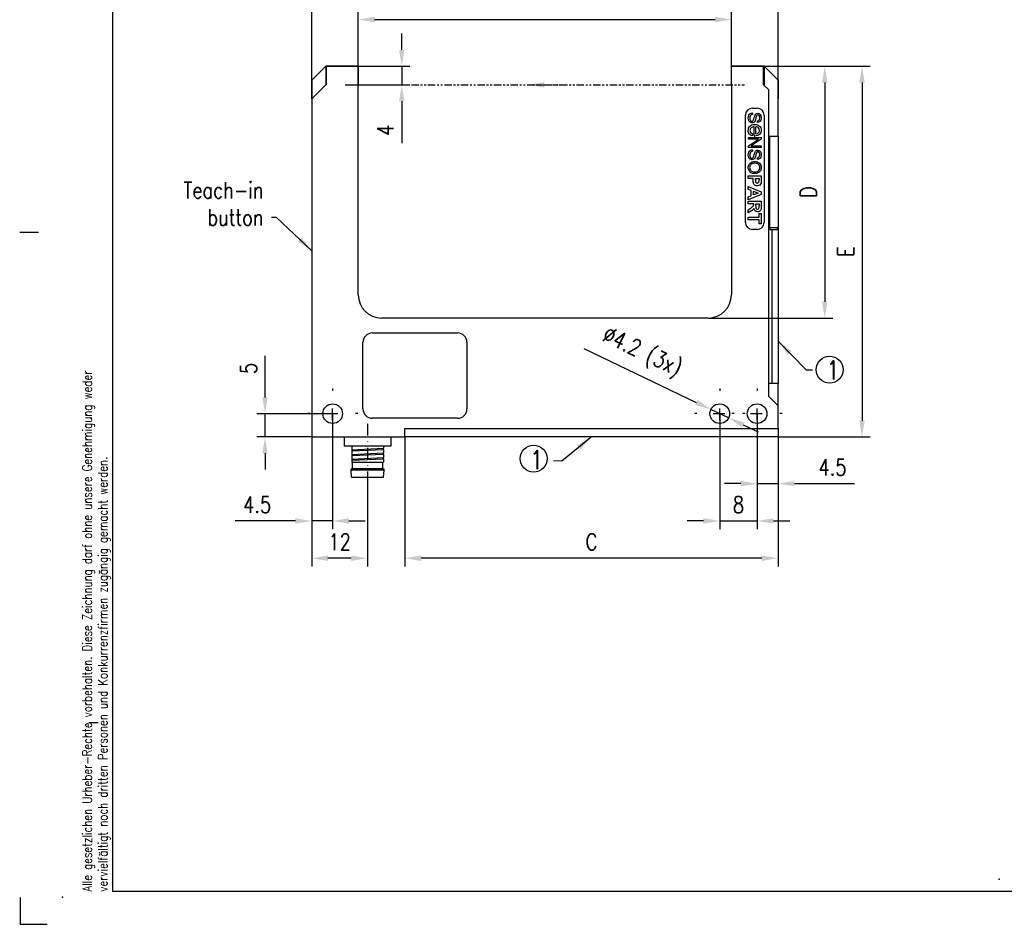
# Model space of a CAD drawing. Extents: x -675 to -255, y -129 to 373.
# Tile 1 of 4: x -675 to -464, y -129 to 65. Entities that reach past the tile are written whole.
import ezdxf

# ---------------------------------------------------------------- set-up
doc = ezdxf.new("R2010")
doc.units = 0
doc.linetypes.add('ACANSTGB', pattern=[0.354331, 0.15748, -0.03937, 0.03937, -0.03937, 0.03937, -0.03937])
doc.linetypes.add('DASHDOT', pattern=[1, 0.5, -0.25, 0, -0.25])
doc.layers.get('0').update_dxf_attribs({"linetype": 'CONTINUOUS'})
doc.layers.get('Defpoints').update_dxf_attribs({"linetype": 'CONTINUOUS'})
for name, color, linetype in [('025', 1, 'CONTINUOUS'), ('050', 3, 'CONTINUOUS'), ('AM_REFDIM', 6, 'CONTINUOUS'), ('AM_VIS', 3, 'CONTINUOUS'), ('HLINIEN', 35, 'CONTINUOUS'), ('KOPF-035', 2, 'CONTINUOUS'), ('RAHMEN', 7, 'CONTINUOUS'), ('TEXT025', 1, 'CONTINUOUS'), ('TEXT035', 2, 'CONTINUOUS'), ('TEXT050', 3, 'CONTINUOUS')]:
    doc.layers.add(name, color=color, linetype=linetype)
doc.layers.add('AM_7', color=1, linetype='DASHDOT', lineweight=25)
doc.styles.add('Arial', font='ARIAL.TTF')
doc.styles.add('T1', font='ROMANS.SHX', dxfattribs={"width": 0.8})
doc.styles.add('T2', font='romans.shx', dxfattribs={"width": 0.8, "height": 3.5})
doc.styles.add('T3', font='romans.shx', dxfattribs={"width": 0.8, "height": 2.5})
doc.dimstyles.new('B1', dxfattribs={"dimtxt": 3.5, "dimasz": 3.5, "dimexe": 1.75, "dimexo": 0, "dimgap": 1.75, "dimtad": 1, "dimrnd": 0.01, "dimdsep": 46, "dimtxsty": 'T1', "dimcen": 0, "dimclrd": 256, "dimclre": 256, "dimclrt": 2, "dimadec": 0, "dimazin": 0, "dimtfac": 0.71, "dimtmove": 0, "dimatfit": 3, "dimfxl": 1, "dimtolj": 1, "dimarcsym": 0})
doc.dimstyles.new('Katalog. Arial', dxfattribs={"dimtxt": 4, "dimasz": 3.5, "dimexe": 1.75, "dimexo": 0, "dimgap": 1, "dimtad": 1, "dimrnd": 0.01, "dimdsep": 46, "dimtxsty": 'Arial', "dimcen": 0, "dimclrd": 1, "dimclre": 1, "dimclrt": 2, "dimadec": 0, "dimazin": 0, "dimtfac": 0.71, "dimtmove": 2, "dimatfit": 3, "dimfxl": 1, "dimtolj": 1, "dimarcsym": 0})

# ---------------------------------------------------------------- blocks, each defined once
blk = doc.blocks.new('Din_a_3')
at = {"layer": '050'}
blk.add_point((0, 0), dxfattribs=at)
at = {"layer": 'KOPF-035'}
blk.add_lwpolyline([(5.62, 37.44), (7.62, 37.44)], dxfattribs=at)
at = {"layer": 'RAHMEN', "color": 3}
for p, q in [((10.82, 1.2), (10.82, 278.95)), ((218.62, 1.2), (10.82, 1.2))]:
    blk.add_line(p, q, dxfattribs=at)
at = {"layer": 'RAHMEN', "color": 1}
for p, q in [((-9.05, -0.05), (-9.05, -5.8)), ((-9.05, -5.8), (-3.3, -5.8))]:
    blk.add_line(p, q, dxfattribs=at)
at = {"layer": 'RAHMEN', "color": 2}
blk.add_lwpolyline([(-9.18, 142.57), (-5.18, 142.57)], dxfattribs=at)
blk.add_point((200.82, 3.9), dxfattribs=at)
at = {"layer": 'TEXT025', "insert": (4.3, 1.2), "char_height": 2, "width": 126.0705, "attachment_point": 1, "rotation": 90, "style": 'T1'}
blk.add_mtext('Alle gesetzlichen Urheber-Rechte vorbehalten. Diese Zeichnung darf ohne unsere Genehmigung weder vervielfältigt noch dritten Personen und Konkurrenzfirmen zugängig gemacht werden.', dxfattribs=at)
at = {"layer": 'TEXT025', "style": 'T3', "width": 0.8}
for tag, p in [('TOLERANZ', (274.04, 44.41)), ('IND.8', (219.01, 36.05)), ('ÄNDERUNG8', (226.81, 36.05)), ('DATUM', (252.81, 36.05)), ('NAME', (265.81, 36.05)), ('IND.7', (219.01, 31.8)), ('ÄNDERUNG7', (226.81, 31.8)), ('DATUM', (252.81, 31.8)), ('NAME', (265.81, 31.8)), ('DATUM', (284.01, 31.8)), ('NAME', (299.88, 31.97)), ('IND.6', (219.01, 27.55)), ('ÄNDERUNG6', (226.81, 27.55)), ('DATUM', (252.81, 27.55)), ('NAME', (265.81, 27.55)), ('DATUM', (284.01, 27.55)), ('NAME', (299.88, 27.72)), ('IND.5', (219.01, 23.3)), ('ÄNDERUNG5', (226.81, 23.3)), ('DATUM', (252.81, 23.3)), ('NAME', (265.81, 23.3)), ('DATUM', (284.01, 23.3)), ('NAME', (299.88, 23.47)), ('IND.4', (219.01, 19.05)), ('ÄNDERUNG4', (226.81, 19.05)), ('DATUM', (252.81, 19.05)), ('NAME', (265.81, 19.05)), ('IND.3', (219.01, 14.8)), ('ÄNDERUNG3', (226.81, 14.8)), ('DATUM', (252.81, 14.8)), ('NAME', (265.81, 14.8)), ('IND.2', (219.01, 10.55)), ('ÄNDERUNG2', (226.81, 10.55)), ('DATUM', (252.81, 10.55)), ('NAME', (265.81, 10.55)), ('BLATT', (395.84, 11.02)), ('IND.1', (219.01, 6.3)), ('ÄNDERUNG1', (226.81, 6.3)), ('DATUM', (252.81, 6.3)), ('NAME', (265.81, 6.3)), ('BL.', (395.91, 6.31))]:
    blk.add_attdef(tag, p, '', height=2.5, dxfattribs=at)
at = {"layer": 'TEXT035', "style": 'T2', "width": 0.8}
for tag, p in [('MAßSTAB', (339.55, 51.59)), ('WERKSTOFF', (340.43, 42.76))]:
    blk.add_attdef(tag, p, '', height=3.5, dxfattribs=at)
at = {"layer": 'TEXT050', "width": 0.8}
for tag, p, style in [('BEZEICHNUNG', (322.39, 30.82), 'T1'), ('BEZEICHNUNG2', (322.2, 21.76), 'T3'), ('ZEICHNUNGSNR', (347.03, 9.1), 'T1')]:
    blk.add_attdef(tag, p, '', height=5, dxfattribs=dict(at, style=style))
blk = doc.blocks.new('*D1')
at = {"layer": 'AM_REFDIM', "lineweight": -2, "ltscale": 5}
for p, q in [((-517.17, -19.1), (-517.17, -35.85)), ((-512.67, -22.3), (-512.67, -35.85)), ((-520.67, -34.1), (-524.17, -34.1)), ((-517.17, -34.1), (-512.67, -34.1)), ((-509.17, -34.1), (-496.3, -34.1))]:
    blk.add_line(p, q, dxfattribs=at)
at = {"layer": 'AM_REFDIM', "ltscale": 5}
for points in [[(-520.67, -33.51), (-520.67, -34.68), (-517.17, -34.1)], [(-509.17, -33.51), (-509.17, -34.68), (-512.67, -34.1)]]:
    blk.add_solid(points, dxfattribs=at)
at = {"layer": 'Defpoints', "color": 0, "ltscale": 5}
for p in [(-517.17, -19.1), (-512.67, -22.3), (-512.67, -34.1)]:
    blk.add_point(p, dxfattribs=at)
at = {"layer": 'AM_REFDIM', "color": 2, "ltscale": 5, "insert": (-500.99, -30.6), "char_height": 3.5, "attachment_point": 5, "style": 'T1'}
blk.add_mtext('\\A1;4.5', dxfattribs=at)
blk = doc.blocks.new('*D2')
at = {"layer": 'AM_REFDIM', "lineweight": -2, "ltscale": 5}
for p, q in [((-525.17, -19.1), (-525.17, -43.85)), ((-517.17, -19.1), (-517.17, -43.85)), ((-528.67, -42.1), (-532.17, -42.1)), ((-525.17, -42.1), (-517.17, -42.1)), ((-513.67, -42.1), (-510.17, -42.1))]:
    blk.add_line(p, q, dxfattribs=at)
at = {"layer": 'AM_REFDIM', "ltscale": 5}
for points in [[(-528.67, -41.51), (-528.67, -42.68), (-525.17, -42.1)], [(-513.67, -41.51), (-513.67, -42.68), (-517.17, -42.1)]]:
    blk.add_solid(points, dxfattribs=at)
at = {"layer": 'Defpoints', "color": 0, "ltscale": 5}
for p in [(-525.17, -19.1), (-517.17, -19.1), (-517.17, -42.1)]:
    blk.add_point(p, dxfattribs=at)
at = {"layer": 'AM_REFDIM', "color": 2, "ltscale": 5, "insert": (-521.17, -38.6), "char_height": 3.5, "attachment_point": 5, "style": 'T1'}
blk.add_mtext('\\A1;8', dxfattribs=at)
blk = doc.blocks.new('*D3')
at = {"layer": 'AM_REFDIM', "lineweight": -2, "ltscale": 5}
for p, q in [((-608.17, -19.1), (-608.17, -43.85)), ((-612.67, -24.1), (-612.67, -43.85)), ((-616.17, -42.1), (-629.04, -42.1)), ((-608.17, -42.1), (-612.67, -42.1)), ((-604.67, -42.1), (-601.17, -42.1))]:
    blk.add_line(p, q, dxfattribs=at)
at = {"layer": 'AM_REFDIM', "ltscale": 5}
for points in [[(-616.17, -41.51), (-616.17, -42.68), (-612.67, -42.1)], [(-604.67, -41.51), (-604.67, -42.68), (-608.17, -42.1)]]:
    blk.add_solid(points, dxfattribs=at)
at = {"layer": 'Defpoints', "color": 0, "ltscale": 5}
for p in [(-608.17, -19.1), (-612.67, -24.1), (-612.67, -42.1)]:
    blk.add_point(p, dxfattribs=at)
at = {"layer": 'AM_REFDIM', "color": 2, "ltscale": 5, "insert": (-624.35, -38.6), "char_height": 3.5, "attachment_point": 5, "style": 'T1'}
blk.add_mtext('\\A1;4.5', dxfattribs=at)
blk = doc.blocks.new('*D4')
at = {"layer": 'AM_REFDIM', "lineweight": -2, "ltscale": 5}
for p, q in [((-612.67, -24.1), (-612.67, -51.85)), ((-600.67, -32.7), (-600.67, -51.85)), ((-604.17, -50.1), (-609.17, -50.1))]:
    blk.add_line(p, q, dxfattribs=at)
at = {"layer": 'AM_REFDIM', "ltscale": 5}
for points in [[(-609.17, -49.51), (-609.17, -50.68), (-612.67, -50.1)], [(-604.17, -49.51), (-604.17, -50.68), (-600.67, -50.1)]]:
    blk.add_solid(points, dxfattribs=at)
at = {"layer": 'Defpoints', "color": 0, "ltscale": 5}
for p in [(-612.67, -24.1), (-600.67, -32.7), (-612.67, -50.1)]:
    blk.add_point(p, dxfattribs=at)
at = {"layer": 'AM_REFDIM', "color": 2, "ltscale": 5, "insert": (-606.67, -46.6), "char_height": 3.5, "attachment_point": 5, "style": 'T1'}
blk.add_mtext('\\A1;12', dxfattribs=at)
blk = doc.blocks.new('*D5')
at = {"layer": 'AM_REFDIM', "lineweight": -2, "ltscale": 5}
for p, q in [((-512.67, -22.3), (-512.67, -51.85)), ((-592.67, -24.1), (-592.67, -51.85)), ((-516.17, -50.1), (-589.17, -50.1))]:
    blk.add_line(p, q, dxfattribs=at)
at = {"layer": 'AM_REFDIM', "ltscale": 5}
for points in [[(-589.17, -49.51), (-589.17, -50.68), (-592.67, -50.1)], [(-516.17, -49.51), (-516.17, -50.68), (-512.67, -50.1)]]:
    blk.add_solid(points, dxfattribs=at)
at = {"layer": 'Defpoints', "color": 0, "ltscale": 5}
for p in [(-512.67, -22.3), (-592.67, -24.1), (-592.67, -50.1)]:
    blk.add_point(p, dxfattribs=at)
at = {"layer": 'AM_REFDIM', "color": 2, "ltscale": 5, "insert": (-552.67, -46.6), "char_height": 3.5, "attachment_point": 5, "style": 'T1'}
blk.add_mtext('\\A1;C', dxfattribs=at)
blk = doc.blocks.new('*D6')
at = {"layer": 'AM_REFDIM', "lineweight": -2, "ltscale": 5}
for p, q in [((-554.34, -5.15), (-530.22, -16.68)), ((-523.27, -20), (-527.06, -18.19)), ((-520.12, -21.51), (-516.96, -23.02))]:
    blk.add_line(p, q, dxfattribs=at)
at = {"layer": 'AM_REFDIM', "ltscale": 5}
for points in [[(-529.97, -16.16), (-530.47, -17.21), (-527.06, -18.19)], [(-519.87, -20.99), (-520.37, -22.04), (-523.27, -20)]]:
    blk.add_solid(points, dxfattribs=at)
at = {"layer": 'Defpoints', "color": 0, "ltscale": 5}
for p in [(-527.06, -18.19), (-523.27, -20)]:
    blk.add_point(p, dxfattribs=at)
at = {"layer": 'AM_REFDIM', "color": 2, "ltscale": 5, "insert": (-541.96, -6.18), "char_height": 3.5, "attachment_point": 5, "rotation": 334.4503, "style": 'T1'}
blk.add_mtext('\\A1;∅4.2 (3x)', dxfattribs=at)
blk = doc.blocks.new('*D7')
at = {"layer": 'AM_REFDIM', "lineweight": -2, "ltscale": 5}
for p, q in [((-602.67, 51.4), (-602.67, 67.15)), ((-522.67, 51.4), (-522.67, 67.15)), ((-599.17, 65.4), (-526.17, 65.4))]:
    blk.add_line(p, q, dxfattribs=at)
at = {"layer": 'AM_REFDIM', "ltscale": 5}
for points in [[(-599.17, 65.99), (-599.17, 64.82), (-602.67, 65.4)], [(-526.17, 65.99), (-526.17, 64.82), (-522.67, 65.4)]]:
    blk.add_solid(points, dxfattribs=at)
at = {"layer": 'Defpoints', "color": 0, "ltscale": 5}
for p in [(-522.67, 65.4), (-602.67, 51.4), (-522.67, 51.4)]:
    blk.add_point(p, dxfattribs=at)
at = {"layer": 'AM_REFDIM', "color": 2, "ltscale": 5, "insert": (-562.67, 68.9), "char_height": 3.5, "attachment_point": 5, "style": 'T1'}
blk.add_mtext('\\A1;A', dxfattribs=at)
blk = doc.blocks.new('*D8')
at = {"layer": 'AM_REFDIM', "lineweight": -2, "ltscale": 5}
for p, q in [((-612.67, 48.4), (-612.67, 75.15)), ((-512.67, 48.4), (-512.67, 75.15)), ((-516.17, 73.4), (-609.17, 73.4))]:
    blk.add_line(p, q, dxfattribs=at)
at = {"layer": 'AM_REFDIM', "ltscale": 5}
for points in [[(-609.17, 73.99), (-609.17, 72.82), (-612.67, 73.4)], [(-516.17, 73.99), (-516.17, 72.82), (-512.67, 73.4)]]:
    blk.add_solid(points, dxfattribs=at)
at = {"layer": 'Defpoints', "color": 0, "ltscale": 5}
for p in [(-612.67, 73.4), (-612.67, 48.4), (-512.67, 48.4)]:
    blk.add_point(p, dxfattribs=at)
at = {"layer": 'AM_REFDIM', "color": 2, "ltscale": 5, "insert": (-562.67, 76.9), "char_height": 3.5, "attachment_point": 5, "style": 'T1'}
blk.add_mtext('\\A1;B', dxfattribs=at)
blk = doc.blocks.new('*D9')
at = {"layer": 'AM_REFDIM', "lineweight": -2, "ltscale": 5}
for p, q in [((-593.35, 58.9), (-593.35, 62.4)), ((-609.57, 55.4), (-591.6, 55.4)), ((-593.35, 55.4), (-593.35, 51.4)), ((-605.47, 51.4), (-591.6, 51.4)), ((-593.35, 47.9), (-593.35, 38.9))]:
    blk.add_line(p, q, dxfattribs=at)
at = {"layer": 'AM_REFDIM', "ltscale": 5}
for points in [[(-593.93, 58.9), (-592.77, 58.9), (-593.35, 55.4)], [(-593.93, 47.9), (-592.77, 47.9), (-593.35, 51.4)]]:
    blk.add_solid(points, dxfattribs=at)
at = {"layer": 'Defpoints', "color": 0, "ltscale": 5}
for p in [(-609.57, 55.4), (-605.47, 51.4), (-593.35, 51.4)]:
    blk.add_point(p, dxfattribs=at)
at = {"layer": 'AM_REFDIM', "color": 2, "ltscale": 5, "insert": (-596.85, 41.65), "char_height": 3.5, "attachment_point": 5, "rotation": 90, "style": 'T1'}
blk.add_mtext('\\A1;4', dxfattribs=at)
blk = doc.blocks.new('*D10')
at = {"layer": 'AM_REFDIM', "lineweight": -2, "ltscale": 5}
for p, q in [((-522.67, 55.4), (-500.92, 55.4)), ((-502.67, 51.9), (-502.67, 4.9)), ((-527.67, 1.4), (-500.92, 1.4))]:
    blk.add_line(p, q, dxfattribs=at)
at = {"layer": 'AM_REFDIM', "ltscale": 5}
for points in [[(-503.25, 51.9), (-502.09, 51.9), (-502.67, 55.4)], [(-503.25, 4.9), (-502.09, 4.9), (-502.67, 1.4)]]:
    blk.add_solid(points, dxfattribs=at)
at = {"layer": 'Defpoints', "color": 0, "ltscale": 5}
for p in [(-522.67, 55.4), (-527.67, 1.4), (-502.67, 1.4)]:
    blk.add_point(p, dxfattribs=at)
at = {"layer": 'AM_REFDIM', "color": 2, "ltscale": 5, "insert": (-506.17, 28.4), "char_height": 3.5, "attachment_point": 5, "rotation": 90, "style": 'T1'}
blk.add_mtext('\\A1;D', dxfattribs=at)
blk = doc.blocks.new('*D11')
at = {"layer": 'AM_REFDIM', "lineweight": -2, "ltscale": 5}
for p, q in [((-522.67, 55.4), (-492.92, 55.4)), ((-494.67, 51.9), (-494.67, -20.6)), ((-512.67, -24.1), (-492.92, -24.1))]:
    blk.add_line(p, q, dxfattribs=at)
at = {"layer": 'AM_REFDIM', "ltscale": 5}
for points in [[(-495.25, 51.9), (-494.09, 51.9), (-494.67, 55.4)], [(-495.25, -20.6), (-494.09, -20.6), (-494.67, -24.1)]]:
    blk.add_solid(points, dxfattribs=at)
at = {"layer": 'Defpoints', "color": 0, "ltscale": 5}
for p in [(-522.67, 55.4), (-512.67, -24.1), (-494.67, -24.1)]:
    blk.add_point(p, dxfattribs=at)
at = {"layer": 'AM_REFDIM', "color": 2, "ltscale": 5, "insert": (-498.17, 15.65), "char_height": 3.5, "attachment_point": 5, "rotation": 90, "style": 'T1'}
blk.add_mtext('\\A1;E', dxfattribs=at)
blk = doc.blocks.new('*D15')
at = {"layer": 'AM_REFDIM', "lineweight": -2, "ltscale": 5}
for p, q in [((-622.67, -15.6), (-622.67, -6.73)), ((-608.17, -19.1), (-624.42, -19.1)), ((-622.67, -24.1), (-622.67, -19.1)), ((-612.67, -24.1), (-624.42, -24.1)), ((-622.67, -27.6), (-622.67, -31.1))]:
    blk.add_line(p, q, dxfattribs=at)
at = {"layer": 'AM_REFDIM', "ltscale": 5}
for points in [[(-623.25, -15.6), (-622.09, -15.6), (-622.67, -19.1)], [(-623.25, -27.6), (-622.09, -27.6), (-622.67, -24.1)]]:
    blk.add_solid(points, dxfattribs=at)
at = {"layer": 'Defpoints', "color": 0, "ltscale": 5}
for p in [(-622.67, -19.1), (-608.17, -19.1), (-612.67, -24.1)]:
    blk.add_point(p, dxfattribs=at)
at = {"layer": 'AM_REFDIM', "color": 2, "ltscale": 5, "insert": (-626.17, -9.41), "char_height": 3.5, "attachment_point": 5, "rotation": 90, "style": 'T1'}
blk.add_mtext('\\A1;5', dxfattribs=at)

msp = doc.modelspace()

# ---------------------------------------------------------------- linework, layer by layer
at = {"color": 1, "ltscale": 5}
for centre in [(-501.623, -9.671), (-565.089, -28.746)]:
    msp.add_circle(centre, 2.889, dxfattribs=at)
at = {"layer": 'AM_7', "color": 4, "linetype": 'ACANSTGB', "ltscale": 10}
msp.add_line((-605.469, 51.403), (-519.869, 51.403), dxfattribs=at)
at = {"layer": 'AM_7', "ltscale": 5}
for p, q in [((-608.169, -13.697), (-608.169, -14.197)), ((-525.169, -13.697), (-525.169, -14.197)), ((-517.169, -13.697), (-517.169, -14.197)), ((-608.169, -20.497), (-608.169, -17.697)), ((-525.169, -20.497), (-525.169, -17.697)), ((-517.169, -20.497), (-517.169, -17.697)), ((-613.069, -19.097), (-613.569, -19.097)), ((-609.569, -19.097), (-606.769, -19.097)), ((-602.769, -19.097), (-603.269, -19.097)), ((-530.069, -19.097), (-530.569, -19.097)), ((-526.569, -19.097), (-523.769, -19.097)), ((-522.069, -19.097), (-522.569, -19.097)), ((-519.769, -19.097), (-520.269, -19.097)), ((-518.569, -19.097), (-515.769, -19.097)), ((-511.769, -19.097), (-512.269, -19.097)), ((-600.669, -21.297), (-600.669, -35.497)), ((-608.169, -23.997), (-608.169, -24.497)), ((-525.169, -23.997), (-525.169, -24.497)), ((-517.169, -23.997), (-517.169, -24.497))]:
    msp.add_line(p, q, dxfattribs=at)
at = {"layer": 'AM_VIS'}
for p, q in [((-612.669, 52.403), (-609.669, 55.403)), ((-609.669, 55.403), (-609.669, 51.403)), ((-609.569, 55.403), (-609.669, 55.403)), ((-609.569, 51.503), (-609.569, 55.403)), ((-602.669, 55.403), (-609.569, 55.403)), ((-609.569, 55.403), (-609.569, 51.403)), ((-602.669, 55.403), (-602.669, 51.403)), ((-522.669, 51.403), (-522.669, 55.403)), ((-515.769, 55.403), (-522.669, 55.403)), ((-515.769, 55.403), (-515.769, 51.403)), ((-515.769, 51.403), (-515.769, 55.403)), ((-515.669, 55.403), (-515.769, 55.403)), ((-515.669, 55.403), (-515.669, 51.403)), ((-515.669, 55.403), (-512.669, 52.403)), ((-612.669, 52.403), (-612.669, 48.403)), ((-612.669, 48.403), (-609.669, 51.403)), ((-609.669, 51.403), (-612.669, 48.403)), ((-609.569, 51.503), (-609.669, 51.403)), ((-609.669, 51.403), (-609.569, 51.403)), ((-602.669, 6.403), (-602.669, 51.403)), ((-522.669, 51.403), (-522.669, 6.403)), ((-514.669, 50.303), (-515.769, 51.403)), ((-515.769, 51.403), (-514.669, 50.303)), ((-512.669, 52.403), (-512.669, 48.403)), ((-514.669, -15.397), (-514.669, 50.303)), ((-514.669, 40.403), (-514.669, 50.303)), ((-612.669, 48.403), (-612.669, -24.097)), ((-512.669, 40.403), (-512.669, 48.403)), ((-519.669, 21.903), (-519.669, 44.903)), ((-518.169, 46.403), (-517.169, 46.403)), ((-518.153, 45.403), (-518.124, 45.065)), ((-515.669, 44.903), (-515.669, 21.903)), ((-517.785, 40.436), (-517.785, 42.434)), ((-517.412, 40.913), (-517.412, 42.409)), ((-517.078, 43.329), (-517.104, 43.672)), ((-518.146, 40.918), (-518.204, 40.449)), ((-517.785, 40.436), (-517.664, 40.433)), ((-514.669, 40.403), (-512.669, 40.403)), ((-514.469, 20.412), (-514.469, 40.403)), ((-512.669, 40.403), (-512.669, 20.715)), ((-519.023, 40.103), (-516.317, 40.103)), ((-519.023, 39.76), (-519.023, 40.103)), ((-516.897, 39.76), (-519.023, 39.76)), ((-519.023, 38.338), (-516.897, 39.76)), ((-519.023, 37.971), (-519.023, 38.338)), ((-516.317, 39.736), (-518.442, 38.314)), ((-518.442, 38.314), (-516.317, 38.314)), ((-516.317, 40.103), (-516.317, 39.736)), ((-516.317, 38.314), (-516.317, 37.971)), ((-516.317, 37.971), (-519.023, 37.971)), ((-518.154, 37.491), (-518.124, 37.153)), ((-517.08, 35.418), (-517.105, 35.762)), ((-519.069, 31.903), (-516.269, 31.903)), ((-519.069, 31.338), (-519.069, 31.903)), ((-516.269, 31.903), (-516.269, 30.996)), ((-518.013, 31.338), (-519.069, 31.338)), ((-519.069, 29.579), (-516.269, 28.488)), ((-519.069, 28.979), (-519.069, 29.579)), ((-518.013, 30.969), (-518.013, 31.338)), ((-517.538, 31.028), (-517.538, 31.338)), ((-517.538, 31.338), (-516.743, 31.338)), ((-516.743, 31.338), (-516.743, 31.064)), ((-518.433, 28.748), (-519.069, 28.979)), ((-516.269, 27.89), (-519.069, 26.769)), ((-519.069, 27.384), (-518.433, 27.628)), ((-518.433, 27.628), (-518.433, 28.748)), ((-517.962, 27.81), (-517.962, 28.574)), ((-517.962, 28.574), (-516.923, 28.196)), ((-516.923, 28.196), (-517.962, 27.81)), ((-516.269, 28.488), (-516.269, 27.89)), ((-519.069, 26.769), (-519.069, 27.384)), ((-519.069, 26.467), (-516.269, 26.467)), ((-519.069, 25.902), (-519.069, 26.467)), ((-517.9, 25.902), (-519.069, 25.902)), ((-517.9, 25.787), (-517.9, 25.902)), ((-517.454, 25.484), (-517.454, 25.902)), ((-517.454, 25.902), (-516.743, 25.902)), ((-516.749, 25.048), (-516.743, 25.461)), ((-516.743, 25.902), (-516.743, 25.461)), ((-516.269, 26.467), (-516.269, 25.277)), ((-519.069, 24.626), (-518.46, 25.035)), ((-519.069, 23.95), (-519.069, 24.626)), ((-518.523, 24.292), (-519.069, 23.95)), ((-516.743, 23.845), (-516.269, 23.845)), ((-516.743, 23.014), (-516.743, 23.845)), ((-516.269, 23.845), (-516.269, 21.62)), ((-519.069, 23.014), (-516.743, 23.014)), ((-519.069, 22.449), (-519.069, 23.014)), ((-516.743, 22.449), (-519.069, 22.449)), ((-516.743, 21.62), (-516.743, 22.449)), ((-516.269, 21.62), (-516.743, 21.62)), ((-517.169, 20.403), (-518.169, 20.403)), ((-512.669, 20.715), (-514.469, 20.715)), ((-514.469, 20.412), (-513.993, 20.412)), ((-513.993, 20.412), (-513.984, 20.403)), ((-513.993, 20.412), (-513.993, -12.597)), ((-513.984, 20.403), (-513.331, 20.403)), ((-513.331, 20.403), (-513.211, 20.403)), ((-513.211, 20.403), (-512.849, 20.403)), ((-512.849, 20.403), (-512.669, 20.715)), ((-512.669, 20.715), (-512.669, -12.597)), ((-527.669, 1.403), (-597.669, 1.403)), ((-599.669, -1.797), (-581.369, -1.797)), ((-601.669, -18.097), (-601.669, -3.797)), ((-579.369, -3.797), (-579.369, -18.097)), ((-512.669, -12.597), (-514.669, -12.597)), ((-514.669, -15.397), (-514.669, -12.597)), ((-512.669, -17.397), (-512.669, -12.597)), ((-512.669, -17.397), (-514.669, -15.397)), ((-512.669, -17.397), (-514.669, -15.397)), ((-512.669, -22.297), (-512.669, -17.397)), ((-581.369, -20.097), (-599.669, -20.097)), ((-592.669, -24.097), (-592.669, -22.297)), ((-592.669, -22.297), (-512.669, -22.297)), ((-512.669, -22.297), (-512.669, -23.435)), ((-612.669, -24.097), (-600.669, -24.097)), ((-605.669, -24.097), (-605.669, -26.097)), ((-600.669, -24.097), (-592.669, -24.097)), ((-595.669, -24.097), (-595.669, -26.097)), ((-512.669, -24.097), (-592.669, -24.097)), ((-512.669, -23.435), (-512.669, -23.556)), ((-512.669, -23.556), (-512.669, -24.097)), ((-595.669, -26.097), (-605.669, -26.097)), ((-604.07, -26.835), (-597.269, -26.529)), ((-604.07, -27.066), (-597.269, -26.757)), ((-604.069, -26.097), (-604.069, -26.468)), ((-604.069, -26.468), (-604.069, -26.64)), ((-604.069, -26.64), (-604.069, -26.844)), ((-604.069, -26.844), (-604.069, -27.073)), ((-604.069, -27.073), (-604.069, -27.468)), ((-597.269, -26.097), (-597.269, -26.211)), ((-597.269, -26.211), (-597.269, -26.52)), ((-597.269, -26.75), (-597.269, -26.52)), ((-597.269, -26.75), (-597.269, -27.035)), ((-597.269, -27.035), (-597.269, -27.211)), ((-597.269, -27.211), (-597.269, -27.52)), ((-604.07, -27.835), (-597.269, -27.528)), ((-604.07, -28.066), (-597.269, -27.757)), ((-604.07, -28.835), (-597.269, -28.528)), ((-604.07, -29.066), (-597.269, -28.757)), ((-604.069, -27.468), (-604.069, -27.64)), ((-604.069, -27.64), (-604.069, -27.844)), ((-604.069, -27.844), (-604.069, -28.073)), ((-604.069, -28.073), (-604.069, -28.468)), ((-604.069, -28.468), (-604.069, -28.64)), ((-604.069, -28.64), (-604.069, -28.844)), ((-604.069, -28.844), (-604.069, -29.073)), ((-604.069, -29.073), (-604.069, -29.468)), ((-604.069, -29.468), (-604.069, -29.527)), ((-604.069, -29.527), (-602.75, -29.527)), ((-603.919, -30.903), (-603.919, -29.527)), ((-602.75, -29.527), (-597.361, -29.527)), ((-597.419, -30.903), (-597.419, -29.527)), ((-597.361, -29.527), (-597.269, -29.52)), ((-597.269, -29.527), (-597.361, -29.527)), ((-597.269, -27.75), (-597.269, -27.52)), ((-597.269, -27.75), (-597.269, -28.035)), ((-597.269, -28.035), (-597.269, -28.211)), ((-597.269, -28.211), (-597.269, -28.52)), ((-597.269, -28.75), (-597.269, -28.52)), ((-597.269, -28.75), (-597.269, -29.035)), ((-597.269, -29.035), (-597.269, -29.211)), ((-597.269, -29.211), (-597.269, -29.52)), ((-597.269, -29.527), (-597.269, -29.52)), ((-603.919, -30.903), (-604.234, -30.987)), ((-597.104, -30.987), (-604.234, -30.987)), ((-604.234, -31.197), (-604.234, -30.987)), ((-597.104, -31.197), (-604.234, -31.197)), ((-604.103, -32.697), (-604.234, -31.197)), ((-597.419, -30.903), (-603.919, -30.903)), ((-597.419, -30.903), (-597.104, -30.987)), ((-597.236, -32.697), (-597.104, -31.197)), ((-597.104, -31.197), (-597.104, -30.987)), ((-604.103, -32.697), (-597.236, -32.697))]:
    msp.add_line(p, q, dxfattribs=at)
for centre in [(-608.169, -19.097), (-525.169, -19.097), (-517.169, -19.097)]:
    msp.add_circle(centre, 2.1, dxfattribs=at)
for centre, radius, start, end in [((-518.169, 44.903), 1.5, 90, 180), ((-517.169, 44.903), 1.5, 0, 90), ((-518.169, 21.903), 1.5, 180, 270), ((-517.169, 21.903), 1.5, 270, 0), ((-597.669, 6.403), 5, 180, 270), ((-527.669, 6.403), 5, 270, 0), ((-599.669, -3.797), 2, 90, 180), ((-581.369, -3.797), 2, 0, 90), ((-599.669, -18.097), 2, 180, 270), ((-581.369, -18.097), 2, 270, 0)]:
    msp.add_arc(centre, radius, start, end, dxfattribs=at)
for points in [[(-519.069, 44.249), (-519.069, 44.494), (-519.034, 44.699), (-518.962, 44.865)], [(-518.962, 44.865), (-518.891, 45.03), (-518.783, 45.16), (-518.64, 45.254)], [(-518.668, 44.681), (-518.721, 44.558), (-518.748, 44.419), (-518.748, 44.265)], [(-518.64, 45.254), (-518.496, 45.348), (-518.334, 45.398), (-518.153, 45.403)], [(-518.124, 45.065), (-518.259, 45.049), (-518.37, 45.012), (-518.457, 44.953)], [(-517.906, 43.911), (-517.877, 43.983), (-517.833, 44.144), (-517.774, 44.393)], [(-517.774, 44.393), (-517.714, 44.641), (-517.658, 44.816), (-517.605, 44.915)], [(-517.605, 44.915), (-517.537, 45.045), (-517.453, 45.141), (-517.353, 45.204)], [(-517.232, 44.849), (-517.294, 44.78), (-517.359, 44.6), (-517.425, 44.309)], [(-517.353, 45.204), (-517.252, 45.268), (-517.14, 45.3), (-517.016, 45.3)], [(-516.992, 44.954), (-517.089, 44.954), (-517.169, 44.919), (-517.232, 44.849)], [(-517.016, 45.3), (-516.879, 45.3), (-516.751, 45.261), (-516.632, 45.183)], [(-516.585, 44.332), (-516.585, 44.548), (-516.625, 44.706), (-516.704, 44.805)], [(-516.632, 45.183), (-516.513, 45.106), (-516.423, 44.992), (-516.362, 44.843)], [(-516.269, 44.346), (-516.269, 44.146), (-516.302, 43.969), (-516.366, 43.815)], [(-516.362, 44.843), (-516.3, 44.694), (-516.269, 44.529), (-516.269, 44.346)], [(-518.963, 43.727), (-519.034, 43.881), (-519.069, 44.055), (-519.069, 44.249)], [(-519.069, 41.627), (-519.069, 42.018), (-518.949, 42.329), (-518.707, 42.559)], [(-518.666, 43.371), (-518.793, 43.454), (-518.892, 43.572), (-518.963, 43.727)], [(-518.748, 44.265), (-518.748, 44.129), (-518.728, 44.008), (-518.687, 43.903)], [(-518.707, 42.559), (-518.466, 42.788), (-518.128, 42.903), (-517.692, 42.903)], [(-518.687, 43.903), (-518.646, 43.799), (-518.591, 43.721), (-518.52, 43.67)], [(-518.259, 43.248), (-518.403, 43.248), (-518.538, 43.289), (-518.666, 43.371)], [(-518.52, 43.67), (-518.449, 43.618), (-518.372, 43.593), (-518.288, 43.593)], [(-517.785, 42.434), (-518.08, 42.417), (-518.305, 42.334), (-518.461, 42.184)], [(-518.288, 43.593), (-518.203, 43.593), (-518.129, 43.618), (-518.066, 43.667)], [(-517.873, 43.36), (-517.985, 43.285), (-518.113, 43.248), (-518.259, 43.248)], [(-518.066, 43.667), (-518.002, 43.716), (-517.949, 43.797), (-517.906, 43.911)], [(-517.597, 43.709), (-517.67, 43.552), (-517.762, 43.435), (-517.873, 43.36)], [(-517.692, 42.903), (-517.241, 42.903), (-516.892, 42.787), (-516.643, 42.555)], [(-517.425, 44.309), (-517.49, 44.017), (-517.548, 43.818), (-517.597, 43.709)], [(-516.852, 42.173), (-516.992, 42.315), (-517.178, 42.393), (-517.412, 42.409)], [(-517.104, 43.672), (-516.933, 43.691), (-516.804, 43.753), (-516.716, 43.86)], [(-516.652, 43.462), (-516.777, 43.379), (-516.919, 43.335), (-517.078, 43.329)], [(-516.716, 43.86), (-516.629, 43.966), (-516.585, 44.124), (-516.585, 44.332)], [(-516.366, 43.815), (-516.431, 43.662), (-516.526, 43.544), (-516.652, 43.462)], [(-516.643, 42.555), (-516.394, 42.323), (-516.269, 42.022), (-516.269, 41.652)], [(-518.842, 40.86), (-518.994, 41.06), (-519.069, 41.315), (-519.069, 41.627)], [(-518.204, 40.449), (-518.478, 40.523), (-518.691, 40.66), (-518.842, 40.86)], [(-518.461, 42.184), (-518.618, 42.034), (-518.696, 41.848), (-518.696, 41.624)], [(-518.696, 41.624), (-518.696, 41.458), (-518.652, 41.315), (-518.565, 41.198)], [(-518.565, 41.198), (-518.477, 41.08), (-518.338, 40.987), (-518.146, 40.918)], [(-516.635, 40.774), (-516.879, 40.547), (-517.222, 40.433), (-517.664, 40.433)], [(-517.412, 40.913), (-517.187, 40.933), (-517.018, 40.99), (-516.905, 41.084)], [(-516.905, 41.084), (-516.73, 41.229), (-516.643, 41.416), (-516.643, 41.647)], [(-516.643, 41.647), (-516.643, 41.855), (-516.712, 42.031), (-516.852, 42.173)], [(-516.269, 41.652), (-516.269, 41.294), (-516.391, 41.001), (-516.635, 40.774)], [(-519.069, 36.338), (-519.069, 36.582), (-519.034, 36.788), (-518.962, 36.953)], [(-518.963, 35.816), (-519.034, 35.971), (-519.069, 36.144), (-519.069, 36.338)], [(-518.962, 36.953), (-518.891, 37.119), (-518.784, 37.249), (-518.64, 37.343)], [(-518.668, 36.77), (-518.721, 36.646), (-518.748, 36.508), (-518.748, 36.354)], [(-518.748, 36.354), (-518.748, 36.218), (-518.728, 36.097), (-518.687, 35.992)], [(-518.687, 35.992), (-518.647, 35.888), (-518.591, 35.81), (-518.52, 35.759)], [(-518.457, 37.042), (-518.544, 36.983), (-518.614, 36.893), (-518.668, 36.77)], [(-518.64, 37.343), (-518.497, 37.437), (-518.335, 37.486), (-518.154, 37.491)], [(-518.124, 37.153), (-518.26, 37.137), (-518.371, 37.1), (-518.457, 37.042)], [(-518.066, 35.756), (-518.003, 35.805), (-517.95, 35.887), (-517.907, 36)], [(-517.907, 36), (-517.878, 36.072), (-517.834, 36.233), (-517.775, 36.482)], [(-517.775, 36.482), (-517.715, 36.73), (-517.659, 36.904), (-517.606, 37.004)], [(-517.606, 37.004), (-517.538, 37.133), (-517.454, 37.229), (-517.354, 37.293)], [(-517.426, 36.398), (-517.492, 36.107), (-517.549, 35.907), (-517.598, 35.799)], [(-517.233, 36.937), (-517.296, 36.869), (-517.36, 36.689), (-517.426, 36.398)], [(-517.354, 37.293), (-517.253, 37.356), (-517.141, 37.388), (-517.017, 37.388)], [(-516.993, 37.043), (-517.09, 37.043), (-517.17, 37.008), (-517.233, 36.937)], [(-517.105, 35.762), (-516.934, 35.78), (-516.805, 35.843), (-516.718, 35.949)], [(-517.017, 37.388), (-516.88, 37.388), (-516.753, 37.349), (-516.634, 37.272)], [(-516.706, 36.894), (-516.785, 36.993), (-516.881, 37.043), (-516.993, 37.043)], [(-516.718, 35.949), (-516.63, 36.056), (-516.587, 36.213), (-516.587, 36.421)], [(-516.587, 36.421), (-516.587, 36.637), (-516.626, 36.795), (-516.706, 36.894)], [(-516.368, 35.905), (-516.433, 35.752), (-516.528, 35.634), (-516.653, 35.551)], [(-516.634, 37.272), (-516.515, 37.194), (-516.425, 37.081), (-516.363, 36.932)], [(-516.271, 36.435), (-516.271, 36.235), (-516.303, 36.058), (-516.368, 35.905)], [(-516.363, 36.932), (-516.302, 36.783), (-516.271, 36.618), (-516.271, 36.435)], [(-519.069, 33.663), (-519.069, 33.918), (-519.008, 34.145), (-518.885, 34.346)], [(-518.666, 35.461), (-518.793, 35.543), (-518.892, 35.662), (-518.963, 35.816)], [(-518.885, 34.346), (-518.762, 34.547), (-518.594, 34.699), (-518.381, 34.802)], [(-518.481, 34.325), (-518.669, 34.149), (-518.763, 33.93), (-518.763, 33.665)], [(-518.259, 35.337), (-518.403, 35.337), (-518.539, 35.378), (-518.666, 35.461)], [(-518.52, 35.759), (-518.449, 35.708), (-518.372, 35.682), (-518.289, 35.682)], [(-517.711, 34.588), (-518.037, 34.588), (-518.294, 34.5), (-518.481, 34.325)], [(-518.381, 34.802), (-518.168, 34.905), (-517.943, 34.957), (-517.705, 34.957)], [(-518.289, 35.682), (-518.204, 35.682), (-518.13, 35.707), (-518.066, 35.756)], [(-517.874, 35.45), (-517.986, 35.375), (-518.114, 35.337), (-518.259, 35.337)], [(-517.598, 35.799), (-517.671, 35.641), (-517.763, 35.525), (-517.874, 35.45)], [(-516.839, 34.314), (-517.013, 34.496), (-517.304, 34.588), (-517.711, 34.588)], [(-517.705, 34.957), (-517.256, 34.957), (-516.905, 34.836), (-516.65, 34.595)], [(-516.653, 35.551), (-516.779, 35.469), (-516.921, 35.425), (-517.08, 35.418)], [(-518.902, 33.006), (-519.014, 33.209), (-519.069, 33.428), (-519.069, 33.663)], [(-518.41, 32.535), (-518.627, 32.646), (-518.791, 32.803), (-518.902, 33.006)], [(-518.763, 33.665), (-518.763, 33.396), (-518.668, 33.174), (-518.479, 33)], [(-518.479, 33), (-518.289, 32.825), (-518.02, 32.738), (-517.672, 32.738)], [(-516.948, 32.527), (-517.161, 32.422), (-517.403, 32.369), (-517.674, 32.369)], [(-517.672, 32.738), (-517.452, 32.738), (-517.26, 32.776), (-517.095, 32.85)], [(-517.095, 32.85), (-516.931, 32.925), (-516.804, 33.033), (-516.713, 33.177)], [(-516.448, 32.986), (-516.568, 32.785), (-516.734, 32.632), (-516.948, 32.527)], [(-516.713, 33.177), (-516.623, 33.32), (-516.578, 33.481), (-516.578, 33.659)], [(-516.269, 33.661), (-516.269, 33.412), (-516.329, 33.186), (-516.448, 32.986)], [(-517.973, 30.383), (-518, 30.518), (-518.013, 30.713), (-518.013, 30.969)], [(-517.84, 30.089), (-517.907, 30.186), (-517.951, 30.283), (-517.973, 30.383)], [(-517.564, 29.852), (-517.681, 29.914), (-517.773, 29.993), (-517.84, 30.089)], [(-517.131, 29.758), (-517.303, 29.758), (-517.447, 29.789), (-517.564, 29.852)], [(-517.538, 31.028), (-517.538, 30.805), (-517.523, 30.656), (-517.494, 30.581)], [(-517.494, 30.581), (-517.464, 30.506), (-517.419, 30.447), (-517.356, 30.405)], [(-517.356, 30.405), (-517.294, 30.362), (-517.221, 30.341), (-517.138, 30.341)], [(-517.138, 30.341), (-517.037, 30.341), (-516.952, 30.371), (-516.886, 30.43)], [(-516.585, 29.92), (-516.726, 29.812), (-516.908, 29.758), (-517.131, 29.758)], [(-516.886, 30.43), (-516.82, 30.49), (-516.779, 30.566), (-516.762, 30.658)], [(-516.762, 30.658), (-516.749, 30.725), (-516.743, 30.861), (-516.743, 31.064)], [(-516.311, 30.323), (-516.353, 30.163), (-516.445, 30.029), (-516.585, 29.92)], [(-516.269, 30.996), (-516.269, 30.652), (-516.283, 30.428), (-516.311, 30.323)], [(-518.048, 25.333), (-517.992, 25.386), (-517.953, 25.443), (-517.932, 25.503)], [(-517.932, 25.503), (-517.911, 25.563), (-517.9, 25.657), (-517.9, 25.787)], [(-517.454, 25.484), (-517.454, 25.212), (-517.442, 25.043), (-517.419, 24.976)], [(-518.069, 24.614), (-518.154, 24.534), (-518.305, 24.427), (-518.523, 24.292)], [(-518.46, 25.035), (-518.242, 25.18), (-518.105, 25.279), (-518.048, 25.333)], [(-517.834, 24.916), (-517.905, 24.794), (-517.983, 24.693), (-518.069, 24.614)], [(-517.575, 24.362), (-517.712, 24.486), (-517.798, 24.671), (-517.834, 24.916)], [(-517.054, 24.177), (-517.264, 24.177), (-517.438, 24.239), (-517.575, 24.362)], [(-517.419, 24.976), (-517.396, 24.908), (-517.357, 24.855), (-517.301, 24.817)], [(-517.301, 24.817), (-517.245, 24.779), (-517.175, 24.76), (-517.091, 24.76)], [(-517.091, 24.76), (-516.996, 24.76), (-516.92, 24.785), (-516.862, 24.835)], [(-516.613, 24.299), (-516.742, 24.218), (-516.889, 24.177), (-517.054, 24.177)], [(-516.862, 24.835), (-516.804, 24.885), (-516.768, 24.956), (-516.753, 25.048)], [(-516.345, 24.625), (-516.395, 24.489), (-516.485, 24.381), (-516.613, 24.299)], [(-516.269, 25.277), (-516.269, 24.978), (-516.294, 24.761), (-516.345, 24.625)]]:
    msp.add_open_spline(points, degree=3, dxfattribs=at)
at = {"layer": 'AM_VIS', "extrusion": (1.133e-12, -9.007e-13, -1)}
msp.add_open_spline([(-518.457, 44.953), (-518.544, 44.895), (-518.614, 44.804), (-518.668, 44.681)], degree=3, dxfattribs=at)
at = {"layer": 'AM_VIS', "extrusion": (-2.093e-13, -4.211e-13, -1)}
msp.add_open_spline([(-516.704, 44.805), (-516.784, 44.905), (-516.879, 44.954), (-516.992, 44.954)], degree=3, dxfattribs=at)
at = {"layer": 'AM_VIS', "extrusion": (1.849e-13, 9.15e-14, -1)}
msp.add_open_spline([(-516.578, 33.659), (-516.578, 33.913), (-516.665, 34.131), (-516.839, 34.314)], degree=3, dxfattribs=at)
at = {"layer": 'AM_VIS', "extrusion": (1.423e-13, 7.3e-14, -1)}
msp.add_open_spline([(-516.65, 34.595), (-516.396, 34.354), (-516.269, 34.043), (-516.269, 33.661)], degree=3, dxfattribs=at)
at = {"layer": 'AM_VIS', "extrusion": (4.52e-14, 2.06e-13, -1)}
msp.add_open_spline([(-517.674, 32.369), (-517.948, 32.369), (-518.194, 32.425), (-518.41, 32.535)], degree=3, dxfattribs=at)

# ---------------------------------------------------------------- block references
at = {"layer": 'HLINIEN', "ltscale": 5}
msp.add_blockref('Din_a_3', (-666.094, -122.781), dxfattribs=at)

# ---------------------------------------------------------------- texts
at = {"color": 2, "ltscale": 5, "style": 'T1'}
for s, insert, char_height, attachment_point in [('\\A1;', (-553.536, 53.153), 3.5, 1), ('\\A1;Teach-in\\Pbutton', (-623.003, 21.214), 3.5, 9), ('1', (-502.276, -7.796), 4, 1), ('1', (-565.848, -26.976), 4, 1)]:
    msp.add_mtext(s, dxfattribs=dict(at, insert=insert, char_height=char_height, attachment_point=attachment_point))

# ---------------------------------------------------------------- dimensions: what is measured, and where the dimension line sits
at = {"layer": 'AM_REFDIM'}
for base, p1, p2, text, picture, middle in [((-612.669, 73.403), (-512.669, 48.403), (-612.669, 48.403), 'B', '*D8', (-562.669, 76.903)), ((-522.669, 65.403), (-602.669, 51.403), (-522.669, 51.403), 'A', '*D7', (-562.669, 68.903)), ((-592.669, -50.097), (-512.669, -22.297), (-592.669, -24.097), 'C', '*D5', (-552.669, -46.597))]:
    dim = msp.add_linear_dim(base=base, p1=p1, p2=p2, text=text, dimstyle='B1', dxfattribs=at)
    dim.commit()
    dim.dimension.update_dxf_attribs({"geometry": picture, "text_midpoint": middle})
for base, p1, p2, picture, middle in [((-593.35, 51.403), (-609.569, 55.403), (-605.469, 51.403), '*D9', (-596.85, 41.653)), ((-622.669, -19.097), (-612.669, -24.097), (-608.169, -19.097), '*D15', (-626.169, -9.414))]:
    dim = msp.add_linear_dim(base=base, p1=p1, p2=p2, angle=90, dimstyle='B1', dxfattribs=at)
    dim.commit()
    dim.dimension.update_dxf_attribs({"geometry": picture, "text_midpoint": middle})
for base, p2, text, picture, middle in [((-502.669, 1.403), (-527.669, 1.403), 'D', '*D10', (-506.169, 28.403)), ((-494.669, -24.097), (-512.669, -24.097), 'E', '*D11', (-498.169, 15.653))]:
    dim = msp.add_linear_dim(base=base, p1=(-522.669, 55.403), p2=p2, angle=90, text=text, dimstyle='B1', dxfattribs=at)
    dim.commit()
    dim.dimension.update_dxf_attribs({"geometry": picture, "text_midpoint": middle})
dim = msp.add_diameter_dim_2p(p1=(-523.275, -20.003), p2=(-527.064, -18.191), text='<> (3x)', dimstyle='B1', dxfattribs=at)
dim.commit()
dim.dimension.update_dxf_attribs({"geometry": '*D6', "text_midpoint": (-541.955, -6.177)})
for base, p1, p2, picture, middle in [((-612.669, -42.097), (-608.169, -19.097), (-612.669, -24.097), '*D3', (-624.353, -38.597)), ((-517.169, -42.097), (-525.169, -19.097), (-517.169, -19.097), '*D2', (-521.169, -38.597)), ((-512.669, -34.097), (-517.169, -19.097), (-512.669, -22.297), '*D1', (-500.986, -30.597)), ((-612.669, -50.097), (-600.669, -32.697), (-612.669, -24.097), '*D4', (-606.669, -46.597))]:
    dim = msp.add_linear_dim(base=base, p1=p1, p2=p2, dimstyle='B1', dxfattribs=at)
    dim.commit()
    dim.dimension.update_dxf_attribs({"geometry": picture, "text_midpoint": middle})

# ---------------------------------------------------------------- leaders
at = {"color": 1, "ltscale": 5, "annotation_type": 0, "has_hookline": 1, "hookline_direction": 1, "text_width": 0.762}
msp.add_leader([(-552.669, -24.097), (-559, -29.257), (-560.796, -29.209)], dimstyle='Katalog. Arial', override={"dimgap": 1, "dimtad": 0}, dxfattribs=at)
at = {"layer": '025', "ltscale": 5}
msp.add_leader([(-512.669, -3.573), (-506.612, -9.674), (-505.268, -9.674)], dimstyle='B1', override={"dimgap": 1.75, "dimtad": 0}, dxfattribs=at)
at = {"layer": 'AM_7', "color": 4, "linetype": 'ACANSTGB', "ltscale": 5, "annotation_type": 0, "has_hookline": 1, "hookline_direction": 0}
msp.add_leader([(-566.321, 51.403), (-558.938, 51.403)], dimstyle='B1', override={"dimgap": 1.75, "dimtad": 0, "dimclrd": 4}, dxfattribs=at)
at = {"layer": 'AM_REFDIM', "ltscale": 5, "annotation_type": 0, "has_hookline": 1, "hookline_direction": 1, "text_width": 18.4}
msp.add_leader([(-612.669, 15.803), (-620.223, 22.964), (-621.253, 22.964)], dimstyle='B1', override={"dimgap": 1.75, "dimtad": 0}, dxfattribs=at)

doc.saveas('drawing.dxf')
